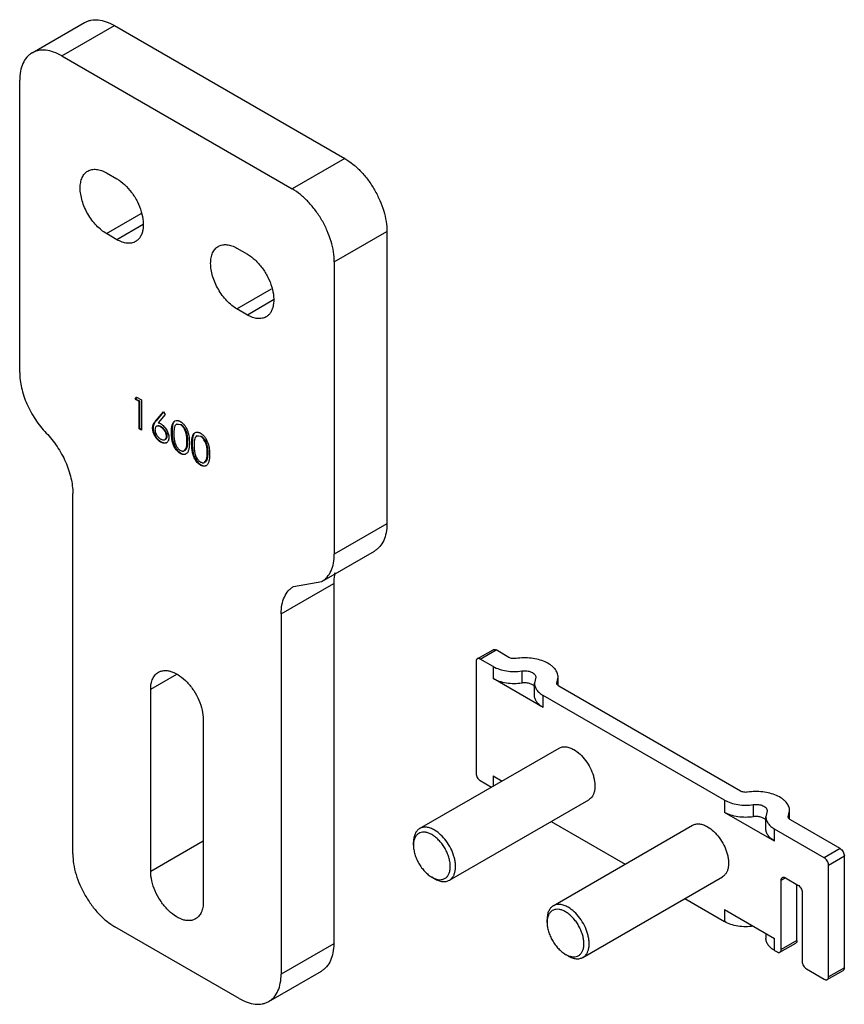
# Model space of a CAD drawing. Header units: millimetres. Extents: x 16 to 127, y 34 to 166.
import ezdxf

# ---------------------------------------------------------------- set-up
doc = ezdxf.new("R2010")
doc.units = ezdxf.units.MM
doc.header["$LTSCALE"] = 13.042328
doc.layers.get('0').update_dxf_attribs({"linetype": 'CONTINUOUS'})

msp = doc.modelspace()

# ---------------------------------------------------------------- linework, layer by layer
at = {"color": 7, "linetype": 'Continuous'}
for p, q in [((18.07, 161.98), (25.14, 166.06)), ((22.07, 161.58), (29.14, 165.67)), ((29.14, 165.67), (60.11, 147.79)), ((22.07, 161.58), (53.04, 143.7)), ((16.41, 119.04), (16.41, 158.32)), ((60.11, 147.79), (53.04, 143.7)), ((28.08, 145.87), (29.49, 145.05)), ((28.08, 137.7), (32.74, 140.39)), ((29.49, 136.88), (28.08, 137.7)), ((33, 138.91), (29.49, 136.88)), ((58.7, 133.9), (65.77, 137.99)), ((65.77, 137.99), (65.77, 98.71)), ((45.62, 135.74), (47.03, 134.93)), ((58.7, 133.9), (58.7, 94.62)), ((45.62, 127.58), (50.28, 130.27)), ((50.54, 128.79), (47.03, 126.76)), ((47.03, 126.76), (45.62, 127.58)), ((31.92, 115.43), (32.13, 115.73)), ((31.92, 115.43), (31.99, 115.47)), ((32.47, 115.12), (31.92, 115.43)), ((32.16, 115.71), (31.99, 115.47)), ((32.54, 115.16), (31.99, 115.47)), ((32.13, 115.73), (32.79, 115.35)), ((32.47, 115.12), (32.54, 115.16)), ((32.54, 111.5), (32.54, 115.16)), ((32.79, 115.35), (32.79, 111.27)), ((32.47, 111.45), (32.47, 115.12)), ((34.68, 112.5), (35.73, 113.76)), ((34.75, 112.54), (34.68, 112.5)), ((35.75, 113.74), (34.75, 112.54)), ((35.98, 113.39), (35.04, 112.28)), ((35.73, 113.76), (35.98, 113.39)), ((32.47, 111.45), (32.54, 111.5)), ((32.79, 111.27), (32.47, 111.45)), ((32.79, 111.35), (32.54, 111.5)), ((34.28, 111.55), (34.35, 111.59)), ((35.34, 111.73), (35.41, 111.77)), ((38.01, 112.02), (37.48, 112.07)), ((37.55, 112.11), (38.08, 112.06)), ((38.01, 112.02), (38.08, 112.06)), ((36.14, 110.46), (36.21, 110.5)), ((36.82, 110.98), (36.89, 111.02)), ((40.73, 110.45), (40.2, 110.5)), ((40.27, 110.54), (40.8, 110.49)), ((40.73, 110.45), (40.8, 110.49)), ((35.35, 109.68), (35.42, 109.73)), ((38.54, 108.52), (38.77, 108.83)), ((38.84, 108.87), (38.61, 108.56)), ((38.77, 108.83), (38.84, 108.87)), ((38.9, 109.78), (38.98, 109.82)), ((39.54, 109.41), (39.61, 109.45)), ((38, 108.15), (38.07, 108.2)), ((41.26, 106.95), (41.49, 107.26)), ((41.56, 107.3), (41.33, 106.99)), ((41.49, 107.26), (41.56, 107.3)), ((41.62, 108.21), (41.69, 108.25)), ((40.72, 106.58), (40.79, 106.63)), ((23.55, 54.34), (23.55, 102.77)), ((65.77, 98.71), (58.7, 94.62)), ((57.04, 90.96), (64.11, 95.04)), ((51.56, 86.6), (58.63, 90.69)), ((53.21, 90.27), (57.04, 90.96)), ((58.63, 90.69), (58.63, 42.25)), ((51.56, 86.6), (51.56, 38.17)), ((77.92, 80.56), (80.05, 81.78)), ((78.32, 80.52), (80.45, 81.74)), ((82.17, 80.74), (80.45, 81.74)), ((77.76, 80.19), (77.76, 65.17)), ((80.05, 79.52), (78.32, 80.52)), ((80.05, 79.52), (80.05, 77.89)), ((34.02, 76.46), (37.53, 78.49)), ((83.91, 78.92), (83.91, 77.29)), ((85.79, 78.08), (85.61, 77.27)), ((88.61, 77.27), (88.79, 78.08)), ((88.79, 76.97), (88.79, 78.08)), ((86.78, 74), (80.05, 77.89)), ((85.61, 75.64), (85.61, 77.27)), ((88.64, 77.12), (88.64, 77.42)), ((113.29, 62.78), (88.9, 76.86)), ((34.02, 51.97), (34.02, 76.46)), ((111.17, 61.56), (86.78, 75.64)), ((86.78, 74), (86.78, 75.64)), ((41.09, 72.38), (41.09, 47.88)), ((70.17, 57.73), (88.91, 68.55)), ((78.32, 64.19), (79.84, 63.31)), ((80.05, 64.82), (81.25, 64.13)), ((80.05, 64.82), (80.05, 63.43)), ((74.17, 50.8), (92.91, 61.62)), ((111.17, 61.56), (111.17, 59.92)), ((115.02, 60.96), (115.02, 59.32)), ((117.89, 56.04), (111.17, 59.92)), ((116.9, 60.12), (116.72, 59.31)), ((119.72, 59.31), (119.9, 60.12)), ((119.9, 59.01), (119.9, 60.12)), ((87.84, 58.69), (97.8, 52.94)), ((116.72, 57.67), (116.72, 59.31)), ((119.75, 59.16), (119.75, 59.45)), ((126.69, 55.04), (120.01, 58.9)), ((88.13, 47.36), (106.87, 58.18)), ((124.57, 53.82), (117.89, 57.67)), ((117.89, 56.04), (117.89, 57.67)), ((41.09, 56.05), (34.02, 51.97)), ((69.34, 55.49), (69.34, 55.9)), ((126.69, 55.04), (124.57, 53.82)), ((125.14, 52.84), (127.26, 54.06)), ((127.26, 39.04), (127.26, 54.06)), ((125.14, 37.81), (125.14, 52.84)), ((72.17, 51), (71.82, 51.2)), ((92.13, 40.43), (110.87, 51.25)), ((118.77, 50.8), (119.34, 51.12)), ((118.77, 41.49), (118.77, 50.8)), ((119.34, 51.12), (121.03, 50.14)), ((120.89, 42.71), (120.89, 50.22)), ((121.6, 49.16), (121.6, 39.86)), ((105.8, 48.32), (111.17, 45.23)), ((111.17, 46.86), (117.89, 42.98)), ((111.17, 46.86), (111.17, 45.23)), ((87.31, 45.12), (87.31, 45.53)), ((45.9, 34.9), (29.21, 44.54)), ((116.72, 43.65), (116.72, 42.98)), ((117.89, 41.34), (117.89, 42.98)), ((118.61, 41.12), (120.73, 42.35)), ((120.89, 42.71), (118.77, 41.49)), ((58.63, 42.25), (51.56, 38.17)), ((117.89, 41.34), (118.21, 41.16)), ((90.13, 40.63), (89.78, 40.83)), ((49.9, 34.51), (56.97, 38.59)), ((122.17, 38.88), (124.57, 37.49)), ((124.97, 37.45), (127.09, 38.67)), ((127.26, 39.04), (125.14, 37.81))]:
    msp.add_line(p, q, dxfattribs=at)
for centre, radius, start, end in [((35.85, 110.36), 0.331, 299.9462, 305.1377), ((35.97, 110.08), 0.51, 284.8674, 295.4762)]:
    msp.add_arc(centre, radius, start, end, dxfattribs=at)
for points, knots in [([(25.14, 166.06), (25.27, 166.14), (25.55, 166.27), (26.16, 166.44), (27.02, 166.46), (28.09, 166.2), (28.79, 165.87), (29.14, 165.67)], [0, 0, 0, 0, 0.108162, 0.218364, 0.451367, 0.71042, 1, 1, 1, 1]), ([(18.07, 161.98), (17.94, 161.9), (17.69, 161.73), (17.23, 161.28), (16.79, 160.55), (16.47, 159.49), (16.41, 158.72), (16.41, 158.32)], [0, 0, 0, 0, 0.108162, 0.218363, 0.451365, 0.710419, 1, 1, 1, 1]), ([(22.07, 161.58), (21.72, 161.79), (21.02, 162.12), (19.95, 162.38), (19.09, 162.36), (18.48, 162.19), (18.2, 162.06), (18.07, 161.98)], [0, 0, 0, 0, 0.28958, 0.548633, 0.781636, 0.891838, 1, 1, 1, 1]), ([(60.11, 147.79), (60.5, 147.56), (61.26, 147.03), (62.32, 146.04), (63.29, 144.88), (64.14, 143.58), (64.84, 142.19), (65.36, 140.77), (65.69, 139.36), (65.77, 138.43), (65.77, 137.99)], [0, 0, 0, 0, 0.114155, 0.237326, 0.366975, 0.499999, 0.633023, 0.762672, 0.885844, 1, 1, 1, 1]), ([(24.54, 143.82), (24.54, 144.08), (24.58, 144.56), (24.78, 145.22), (25.11, 145.76), (25.41, 146.02), (25.58, 146.11)], [0, 0, 0, 0, 0.289776, 0.54907, 0.782226, 1, 1, 1, 1]), ([(25.58, 146.11), (25.74, 146.21), (26.12, 146.35), (26.75, 146.36), (27.42, 146.2), (27.86, 145.99), (28.08, 145.87)], [0, 0, 0, 0, 0.217775, 0.450931, 0.710225, 1, 1, 1, 1]), ([(29.49, 145.05), (29.86, 144.84), (30.58, 144.28), (31.5, 143.24), (32.26, 142.01), (32.79, 140.69), (33.05, 139.4), (33.03, 138.38), (32.84, 137.68), (32.63, 137.24), (32.35, 136.89), (32.12, 136.71), (31.99, 136.64)], [0, 0, 0, 0, 0.128692, 0.270276, 0.417432, 0.561777, 0.695448, 0.81271, 0.864677, 0.912509, 0.95714, 1, 1, 1, 1]), ([(28.08, 137.7), (27.84, 137.84), (27.36, 138.18), (26.7, 138.79), (26.1, 139.52), (25.56, 140.33), (25.13, 141.2), (24.8, 142.09), (24.6, 142.96), (24.54, 143.55), (24.54, 143.82)], [0, 0, 0, 0, 0.114147, 0.237335, 0.366976, 0.499999, 0.633022, 0.762663, 0.885853, 1, 1, 1, 1]), ([(58.7, 133.9), (58.7, 134.35), (58.62, 135.28), (58.29, 136.69), (57.77, 138.11), (57.07, 139.49), (56.22, 140.79), (55.25, 141.96), (54.19, 142.94), (53.43, 143.48), (53.04, 143.7)], [0, 0, 0, 0, 0.114156, 0.237328, 0.366977, 0.500001, 0.633025, 0.762674, 0.885845, 1, 1, 1, 1]), ([(31.99, 136.64), (31.83, 136.54), (31.45, 136.4), (30.82, 136.39), (30.15, 136.55), (29.71, 136.76), (29.49, 136.88)], [0, 0, 0, 0, 0.217782, 0.450927, 0.710262, 1, 1, 1, 1]), ([(42.08, 133.7), (42.08, 133.95), (42.12, 134.44), (42.31, 135.1), (42.64, 135.63), (42.95, 135.89), (43.12, 135.99)], [0, 0, 0, 0, 0.289776, 0.54907, 0.782226, 1, 1, 1, 1]), ([(43.12, 135.99), (43.28, 136.08), (43.66, 136.22), (44.29, 136.24), (44.96, 136.08), (45.4, 135.87), (45.62, 135.74)], [0, 0, 0, 0, 0.217775, 0.450931, 0.710225, 1, 1, 1, 1]), ([(45.62, 127.58), (45.37, 127.72), (44.9, 128.05), (44.24, 128.67), (43.63, 129.39), (43.1, 130.21), (42.66, 131.07), (42.34, 131.96), (42.13, 132.84), (42.08, 133.42), (42.08, 133.7)], [0, 0, 0, 0, 0.114147, 0.237335, 0.366976, 0.499999, 0.633022, 0.762663, 0.885853, 1, 1, 1, 1]), ([(47.03, 134.93), (47.4, 134.71), (48.12, 134.16), (49.04, 133.11), (49.8, 131.88), (50.33, 130.57), (50.59, 129.27), (50.57, 128.25), (50.38, 127.55), (50.17, 127.12), (49.89, 126.76), (49.65, 126.58), (49.53, 126.51)], [0, 0, 0, 0, 0.128692, 0.270276, 0.417432, 0.561777, 0.695448, 0.81271, 0.864677, 0.912509, 0.95714, 1, 1, 1, 1]), ([(49.53, 126.51), (49.37, 126.42), (48.99, 126.28), (48.36, 126.26), (47.69, 126.43), (47.25, 126.63), (47.03, 126.76)], [0, 0, 0, 0, 0.217782, 0.450927, 0.710262, 1, 1, 1, 1]), ([(16.41, 119.04), (16.41, 118.34), (16.61, 116.89), (17.34, 114.75), (18.46, 112.7), (19.44, 111.46), (19.98, 110.9)], [0, 0, 0, 0, 0.22925, 0.481604, 0.74361, 1, 1, 1, 1]), ([(34.28, 111.55), (34.28, 111.6), (34.29, 111.7), (34.31, 111.84), (34.35, 111.98), (34.39, 112.08), (34.43, 112.16), (34.46, 112.21), (34.49, 112.26), (34.54, 112.33), (34.6, 112.41), (34.65, 112.47), (34.68, 112.5)], [0, 0, 0, 0, 0.146993, 0.284995, 0.415719, 0.539587, 0.599605, 0.658422, 0.71673, 0.774236, 0.887823, 1, 1, 1, 1]), ([(34.75, 112.54), (34.72, 112.51), (34.67, 112.45), (34.61, 112.37), (34.56, 112.31), (34.53, 112.25), (34.5, 112.2), (34.46, 112.12), (34.42, 112.02), (34.38, 111.88), (34.36, 111.74), (34.35, 111.64), (34.35, 111.59)], [0, 0, 0, 0, 0.112177, 0.225764, 0.28327, 0.341578, 0.400395, 0.460413, 0.584281, 0.715005, 0.853007, 1, 1, 1, 1]), ([(36.82, 110.98), (36.82, 111.06), (36.82, 111.22), (36.83, 111.45), (36.85, 111.67), (36.9, 111.95), (36.98, 112.21), (37.12, 112.41), (37.21, 112.49), (37.26, 112.52)], [0, 0, 0, 0, 0.142899, 0.282705, 0.418856, 0.550075, 0.789349, 0.897346, 1, 1, 1, 1]), ([(37.26, 112.52), (37.36, 112.58), (37.52, 112.6), (37.7, 112.57), (37.8, 112.54), (37.9, 112.5), (37.97, 112.47), (38, 112.45)], [0, 0, 0, 0, 0.447051, 0.573835, 0.70777, 0.849916, 1, 1, 1, 1]), ([(34.3, 111.3), (34.3, 111.32), (34.29, 111.4), (34.28, 111.49), (34.28, 111.55)], [0, 0, 0, 0, 0.257017, 1, 1, 1, 1]), ([(35.15, 109.82), (35.04, 109.91), (34.83, 110.12), (34.62, 110.42), (34.48, 110.68), (34.4, 110.89), (34.34, 111.1), (34.31, 111.23), (34.3, 111.3)], [0, 0, 0, 0, 0.242453, 0.500009, 0.629848, 0.757452, 0.88136, 1, 1, 1, 1]), ([(34.35, 111.59), (34.35, 111.54), (34.36, 111.45), (34.37, 111.37), (34.37, 111.32)], [0, 0, 0, 0, 0.490672, 1, 1, 1, 1]), ([(34.37, 111.32), (34.38, 111.25), (34.41, 111.12), (34.47, 110.92), (34.56, 110.72), (34.69, 110.46), (34.89, 110.17), (35.09, 109.96), (35.2, 109.88)], [0, 0, 0, 0, 0.119008, 0.242939, 0.370388, 0.499959, 0.757109, 1, 1, 1, 1]), ([(34.8, 111.8), (34.77, 111.78), (34.71, 111.73), (34.64, 111.63), (34.6, 111.49), (34.6, 111.4), (34.6, 111.35)], [0, 0, 0, 0, 0.217087, 0.449316, 0.709232, 1, 1, 1, 1]), ([(34.6, 111.35), (34.6, 111.32), (34.6, 111.26), (34.62, 111.14), (34.65, 111.02), (34.69, 110.89), (34.74, 110.8), (34.78, 110.71), (34.85, 110.6), (34.95, 110.46), (35.08, 110.31), (35.22, 110.19), (35.32, 110.12), (35.37, 110.09)], [0, 0, 0, 0, 0.055955, 0.114679, 0.239294, 0.304332, 0.370648, 0.437366, 0.504256, 0.636803, 0.765115, 0.886714, 1, 1, 1, 1]), ([(35.34, 111.73), (35.29, 111.76), (35.22, 111.8), (35.12, 111.83), (35.03, 111.85), (34.92, 111.85), (34.84, 111.82), (34.8, 111.8)], [0, 0, 0, 0, 0.289625, 0.424194, 0.552209, 0.784979, 1, 1, 1, 1]), ([(34.87, 111.84), (34.91, 111.86), (34.99, 111.89), (35.1, 111.89), (35.19, 111.87), (35.29, 111.84), (35.36, 111.8), (35.41, 111.77)], [0, 0, 0, 0, 0.215021, 0.447791, 0.575806, 0.710375, 1, 1, 1, 1]), ([(35.04, 112.28), (35.1, 112.26), (35.23, 112.21), (35.35, 112.15), (35.41, 112.11)], [0, 0, 0, 0, 0.488116, 1, 1, 1, 1]), ([(36.14, 110.46), (36.14, 110.49), (36.14, 110.55), (36.12, 110.64), (36.1, 110.73), (36.06, 110.86), (36, 111.02), (35.89, 111.2), (35.77, 111.36), (35.66, 111.49), (35.56, 111.58), (35.47, 111.65), (35.39, 111.7), (35.34, 111.73)], [0, 0, 0, 0, 0.055982, 0.114976, 0.176286, 0.240051, 0.371883, 0.505545, 0.637817, 0.765792, 0.827201, 0.886865, 1, 1, 1, 1]), ([(35.41, 112.11), (35.44, 112.09), (35.51, 112.05), (35.65, 111.95), (35.89, 111.73), (36.11, 111.42), (36.29, 111.08), (36.37, 110.85), (36.42, 110.68), (36.44, 110.55), (36.45, 110.42), (36.46, 110.34), (36.46, 110.3)], [0, 0, 0, 0, 0.055887, 0.114009, 0.236889, 0.499737, 0.633189, 0.763103, 0.825602, 0.886055, 0.944125, 1, 1, 1, 1]), ([(35.41, 111.77), (35.46, 111.74), (35.54, 111.69), (35.63, 111.62), (35.73, 111.53), (35.84, 111.4), (35.96, 111.24), (36.07, 111.06), (36.14, 110.9), (36.18, 110.77), (36.19, 110.68), (36.21, 110.59), (36.21, 110.53), (36.21, 110.5)], [0, 0, 0, 0, 0.113135, 0.172799, 0.234208, 0.362183, 0.494455, 0.628117, 0.759949, 0.823714, 0.885024, 0.944018, 1, 1, 1, 1]), ([(37.22, 112.47), (37.14, 112.39), (37.05, 112.24), (36.98, 112.02), (36.94, 111.84), (36.92, 111.64), (36.9, 111.44), (36.89, 111.23), (36.89, 111.09), (36.89, 111.02)], [0, 0, 0, 0, 0.21453, 0.33286, 0.457811, 0.58845, 0.72269, 0.860037, 1, 1, 1, 1]), ([(37.48, 112.07), (37.4, 112.02), (37.26, 111.85), (37.19, 111.59), (37.16, 111.37), (37.15, 111.18), (37.14, 110.99), (37.14, 110.86), (37.14, 110.8)], [0, 0, 0, 0, 0.20825, 0.44968, 0.581872, 0.718289, 0.85777, 1, 1, 1, 1]), ([(38, 112.45), (38.03, 112.43), (38.08, 112.4), (38.19, 112.33), (38.31, 112.22), (38.46, 112.07), (38.64, 111.85), (38.83, 111.54), (39, 111.14), (39.12, 110.74), (39.18, 110.34), (39.22, 109.96), (39.22, 109.72), (39.22, 109.59)], [0, 0, 0, 0, 0.028226, 0.057383, 0.118506, 0.182666, 0.249081, 0.384695, 0.518709, 0.647679, 0.770131, 0.887144, 1, 1, 1, 1]), ([(38.9, 109.78), (38.9, 109.87), (38.9, 110.02), (38.89, 110.21), (38.87, 110.41), (38.83, 110.66), (38.75, 110.97), (38.64, 111.29), (38.5, 111.53), (38.36, 111.71), (38.25, 111.84), (38.14, 111.94), (38.05, 112), (38.01, 112.02)], [0, 0, 0, 0, 0.112892, 0.170869, 0.229708, 0.351166, 0.478409, 0.611126, 0.747029, 0.814214, 0.879702, 0.941908, 1, 1, 1, 1]), ([(38.08, 112.06), (38.12, 112.04), (38.21, 111.98), (38.33, 111.88), (38.43, 111.75), (38.57, 111.58), (38.71, 111.33), (38.82, 111.02), (38.9, 110.7), (38.94, 110.45), (38.96, 110.25), (38.97, 110.06), (38.97, 109.91), (38.98, 109.82)], [0, 0, 0, 0, 0.058092, 0.120298, 0.185786, 0.252971, 0.388874, 0.521591, 0.648834, 0.770292, 0.829131, 0.887108, 1, 1, 1, 1]), ([(19.98, 110.9), (20.52, 110.35), (21.5, 109.11), (22.63, 107.06), (23.36, 104.92), (23.55, 103.46), (23.55, 102.77)], [0, 0, 0, 0, 0.25639, 0.518396, 0.77075, 1, 1, 1, 1]), ([(35.2, 109.88), (35.24, 109.85), (35.31, 109.8), (35.39, 109.75), (35.42, 109.73)], [0, 0, 0, 0, 0.510104, 1, 1, 1, 1]), ([(35.37, 110.09), (35.42, 110.07), (35.52, 110.01), (35.65, 109.98), (35.75, 109.97), (35.84, 109.99), (35.91, 110.01), (35.95, 110.03)], [0, 0, 0, 0, 0.290509, 0.550497, 0.670147, 0.783421, 1, 1, 1, 1]), ([(35.95, 110.03), (35.98, 110.05), (36.03, 110.1), (36.1, 110.2), (36.13, 110.3), (36.14, 110.39), (36.14, 110.43), (36.14, 110.46)], [0, 0, 0, 0, 0.217613, 0.449632, 0.709021, 0.850745, 1, 1, 1, 1]), ([(36.21, 110.5), (36.21, 110.48), (36.21, 110.43), (36.2, 110.35), (36.17, 110.25), (36.12, 110.16), (36.07, 110.11), (36.04, 110.09)], [0, 0, 0, 0, 0.147849, 0.28893, 0.548931, 0.782468, 1, 1, 1, 1]), ([(36.46, 110.3), (36.46, 110.26), (36.45, 110.18), (36.44, 110.07), (36.42, 109.96), (36.38, 109.84), (36.31, 109.73), (36.23, 109.64), (36.18, 109.61), (36.16, 109.6)], [0, 0, 0, 0, 0.148095, 0.289699, 0.423446, 0.55011, 0.783067, 0.892716, 1, 1, 1, 1]), ([(36.84, 110.48), (36.83, 110.56), (36.82, 110.73), (36.82, 110.9), (36.82, 110.98)], [0, 0, 0, 0, 0.505325, 1, 1, 1, 1]), ([(37.66, 108.42), (37.59, 108.49), (37.46, 108.64), (37.29, 108.88), (37.15, 109.14), (37.04, 109.41), (36.96, 109.68), (36.9, 109.95), (36.86, 110.22), (36.84, 110.39), (36.84, 110.48)], [0, 0, 0, 0, 0.127101, 0.258385, 0.390376, 0.520319, 0.646681, 0.768515, 0.885833, 1, 1, 1, 1]), ([(36.89, 111.02), (36.89, 110.94), (36.89, 110.77), (36.9, 110.6), (36.91, 110.52)], [0, 0, 0, 0, 0.494681, 1, 1, 1, 1]), ([(36.91, 110.52), (36.91, 110.43), (36.93, 110.26), (36.97, 109.99), (37.03, 109.72), (37.11, 109.45), (37.22, 109.18), (37.36, 108.92), (37.53, 108.67), (37.66, 108.53), (37.73, 108.46)], [0, 0, 0, 0, 0.114167, 0.231489, 0.353334, 0.479711, 0.609668, 0.741669, 0.872942, 1, 1, 1, 1]), ([(37.14, 110.8), (37.14, 110.61), (37.14, 110.37), (37.18, 110.08), (37.2, 109.93), (37.23, 109.77), (37.29, 109.56), (37.38, 109.3), (37.52, 109.05), (37.66, 108.87), (37.77, 108.75), (37.89, 108.65), (37.97, 108.59), (38.01, 108.57)], [0, 0, 0, 0, 0.228983, 0.288545, 0.349314, 0.41178, 0.476214, 0.609568, 0.746107, 0.813583, 0.879148, 0.941676, 1, 1, 1, 1]), ([(39.54, 109.41), (39.54, 109.49), (39.54, 109.65), (39.55, 109.88), (39.57, 110.1), (39.62, 110.38), (39.7, 110.64), (39.84, 110.84), (39.93, 110.92), (39.98, 110.95)], [0, 0, 0, 0, 0.142899, 0.282705, 0.418856, 0.550075, 0.789349, 0.897346, 1, 1, 1, 1]), ([(39.94, 110.9), (39.86, 110.82), (39.77, 110.67), (39.7, 110.45), (39.66, 110.27), (39.64, 110.07), (39.62, 109.87), (39.61, 109.66), (39.61, 109.52), (39.61, 109.45)], [0, 0, 0, 0, 0.21453, 0.33286, 0.457811, 0.58845, 0.72269, 0.860037, 1, 1, 1, 1]), ([(40.2, 110.5), (40.12, 110.45), (39.98, 110.28), (39.91, 110.02), (39.88, 109.79), (39.87, 109.61), (39.86, 109.42), (39.86, 109.29), (39.86, 109.23)], [0, 0, 0, 0, 0.20825, 0.44968, 0.581872, 0.718289, 0.85777, 1, 1, 1, 1]), ([(39.98, 110.95), (40.08, 111.01), (40.24, 111.03), (40.42, 111), (40.52, 110.97), (40.62, 110.93), (40.69, 110.9), (40.72, 110.88)], [0, 0, 0, 0, 0.447051, 0.573835, 0.70777, 0.849916, 1, 1, 1, 1]), ([(40.72, 110.88), (40.75, 110.86), (40.8, 110.83), (40.91, 110.76), (41.03, 110.65), (41.18, 110.5), (41.36, 110.28), (41.55, 109.97), (41.72, 109.57), (41.84, 109.17), (41.9, 108.77), (41.94, 108.39), (41.94, 108.15), (41.94, 108.02)], [0, 0, 0, 0, 0.028226, 0.057383, 0.118506, 0.182666, 0.249081, 0.384695, 0.518709, 0.647679, 0.770131, 0.887144, 1, 1, 1, 1]), ([(41.62, 108.21), (41.62, 108.3), (41.62, 108.45), (41.61, 108.64), (41.59, 108.84), (41.55, 109.09), (41.47, 109.4), (41.36, 109.72), (41.22, 109.96), (41.08, 110.14), (40.97, 110.27), (40.86, 110.37), (40.77, 110.43), (40.73, 110.45)], [0, 0, 0, 0, 0.112892, 0.170869, 0.229708, 0.351166, 0.478409, 0.611126, 0.747029, 0.814214, 0.879702, 0.941908, 1, 1, 1, 1]), ([(40.8, 110.49), (40.84, 110.47), (40.93, 110.41), (41.04, 110.31), (41.15, 110.18), (41.29, 110), (41.43, 109.76), (41.54, 109.44), (41.62, 109.13), (41.66, 108.88), (41.68, 108.68), (41.69, 108.49), (41.69, 108.34), (41.69, 108.25)], [0, 0, 0, 0, 0.058092, 0.120298, 0.185786, 0.252971, 0.388874, 0.521591, 0.648834, 0.770292, 0.829131, 0.887108, 1, 1, 1, 1]), ([(35.35, 109.68), (35.33, 109.69), (35.27, 109.74), (35.2, 109.78), (35.15, 109.82)], [0, 0, 0, 0, 0.244582, 1, 1, 1, 1]), ([(36.16, 109.6), (36.13, 109.58), (36.07, 109.56), (35.95, 109.52), (35.78, 109.52), (35.6, 109.57), (35.46, 109.63), (35.39, 109.66), (35.35, 109.68)], [0, 0, 0, 0, 0.107839, 0.217931, 0.45125, 0.710265, 0.851785, 1, 1, 1, 1]), ([(35.42, 109.73), (35.48, 109.69), (35.6, 109.63), (35.77, 109.58), (35.94, 109.56), (36.05, 109.57), (36.1, 109.59)], [0, 0, 0, 0, 0.28369, 0.543275, 0.780191, 1, 1, 1, 1]), ([(38.01, 108.57), (38.06, 108.54), (38.13, 108.51), (38.23, 108.48), (38.36, 108.46), (38.47, 108.48), (38.54, 108.52)], [0, 0, 0, 0, 0.292026, 0.42524, 0.551432, 1, 1, 1, 1]), ([(39.22, 109.59), (39.22, 109.52), (39.22, 109.36), (39.21, 109.13), (39.18, 108.91), (39.14, 108.7), (39.09, 108.5), (39, 108.33), (38.9, 108.19), (38.81, 108.11), (38.76, 108.08)], [0, 0, 0, 0, 0.143445, 0.283592, 0.419625, 0.54979, 0.673219, 0.788369, 0.896795, 1, 1, 1, 1]), ([(38.77, 108.83), (38.78, 108.86), (38.81, 108.93), (38.84, 109.04), (38.86, 109.16), (38.88, 109.28), (38.89, 109.4), (38.9, 109.57), (38.9, 109.69), (38.9, 109.78)], [0, 0, 0, 0, 0.113671, 0.230906, 0.352086, 0.476225, 0.603745, 0.733466, 1, 1, 1, 1]), ([(38.98, 109.82), (38.97, 109.73), (38.97, 109.61), (38.96, 109.44), (38.95, 109.32), (38.93, 109.2), (38.91, 109.09), (38.88, 108.98), (38.85, 108.91), (38.84, 108.87)], [0, 0, 0, 0, 0.266534, 0.396255, 0.523775, 0.647914, 0.769094, 0.886329, 1, 1, 1, 1]), ([(39.56, 108.91), (39.55, 108.99), (39.54, 109.16), (39.54, 109.33), (39.54, 109.41)], [0, 0, 0, 0, 0.505325, 1, 1, 1, 1]), ([(40.37, 106.85), (40.31, 106.92), (40.18, 107.07), (40.01, 107.31), (39.87, 107.57), (39.76, 107.84), (39.68, 108.11), (39.62, 108.38), (39.58, 108.65), (39.56, 108.82), (39.56, 108.91)], [0, 0, 0, 0, 0.127101, 0.258385, 0.390376, 0.520319, 0.646681, 0.768515, 0.885833, 1, 1, 1, 1]), ([(39.61, 109.45), (39.61, 109.37), (39.61, 109.2), (39.62, 109.03), (39.63, 108.95)], [0, 0, 0, 0, 0.494681, 1, 1, 1, 1]), ([(39.63, 108.95), (39.63, 108.86), (39.65, 108.69), (39.69, 108.42), (39.75, 108.15), (39.83, 107.88), (39.94, 107.61), (40.08, 107.35), (40.25, 107.1), (40.38, 106.96), (40.45, 106.89)], [0, 0, 0, 0, 0.114167, 0.231489, 0.353334, 0.479711, 0.609668, 0.741669, 0.872942, 1, 1, 1, 1]), ([(39.86, 109.23), (39.86, 109.04), (39.86, 108.8), (39.9, 108.51), (39.92, 108.36), (39.95, 108.2), (40.01, 107.99), (40.1, 107.73), (40.24, 107.48), (40.38, 107.3), (40.49, 107.18), (40.61, 107.08), (40.69, 107.02), (40.73, 107)], [0, 0, 0, 0, 0.228983, 0.288545, 0.349314, 0.41178, 0.476214, 0.609568, 0.746107, 0.813583, 0.879148, 0.941676, 1, 1, 1, 1]), ([(37.81, 108.29), (37.79, 108.3), (37.74, 108.34), (37.69, 108.39), (37.66, 108.42)], [0, 0, 0, 0, 0.245103, 1, 1, 1, 1]), ([(37.73, 108.46), (37.74, 108.45), (37.78, 108.41), (37.82, 108.38), (37.85, 108.35)], [0, 0, 0, 0, 0.253694, 1, 1, 1, 1]), ([(38, 108.15), (37.97, 108.17), (37.9, 108.22), (37.84, 108.26), (37.81, 108.29)], [0, 0, 0, 0, 0.489011, 1, 1, 1, 1]), ([(37.85, 108.35), (37.89, 108.32), (37.96, 108.26), (38.03, 108.22), (38.07, 108.2)], [0, 0, 0, 0, 0.512249, 1, 1, 1, 1]), ([(38.76, 108.08), (38.73, 108.07), (38.68, 108.04), (38.6, 108.02), (38.51, 108.01), (38.41, 108.01), (38.31, 108.03), (38.21, 108.06), (38.1, 108.1), (38.04, 108.14), (38, 108.15)], [0, 0, 0, 0, 0.108058, 0.2181, 0.331731, 0.450905, 0.576437, 0.70989, 0.850888, 1, 1, 1, 1]), ([(38.07, 108.2), (38.19, 108.13), (38.41, 108.03), (38.66, 108.05), (38.76, 108.09)], [0, 0, 0, 0, 0.547732, 1, 1, 1, 1]), ([(41.94, 108.02), (41.94, 107.95), (41.94, 107.79), (41.93, 107.56), (41.9, 107.34), (41.86, 107.13), (41.81, 106.93), (41.72, 106.76), (41.62, 106.62), (41.53, 106.54), (41.48, 106.51)], [0, 0, 0, 0, 0.143445, 0.283592, 0.419625, 0.54979, 0.673219, 0.788369, 0.896795, 1, 1, 1, 1]), ([(41.49, 107.26), (41.5, 107.29), (41.53, 107.36), (41.56, 107.47), (41.58, 107.59), (41.6, 107.71), (41.61, 107.83), (41.62, 108), (41.62, 108.12), (41.62, 108.21)], [0, 0, 0, 0, 0.113671, 0.230906, 0.352086, 0.476225, 0.603745, 0.733466, 1, 1, 1, 1]), ([(41.69, 108.25), (41.69, 108.16), (41.69, 108.04), (41.68, 107.87), (41.67, 107.75), (41.65, 107.63), (41.63, 107.51), (41.6, 107.41), (41.57, 107.34), (41.56, 107.3)], [0, 0, 0, 0, 0.266534, 0.396255, 0.523775, 0.647914, 0.769094, 0.886329, 1, 1, 1, 1]), ([(40.53, 106.72), (40.51, 106.73), (40.46, 106.77), (40.41, 106.82), (40.37, 106.85)], [0, 0, 0, 0, 0.245103, 1, 1, 1, 1]), ([(40.45, 106.89), (40.46, 106.88), (40.5, 106.84), (40.54, 106.8), (40.57, 106.78)], [0, 0, 0, 0, 0.253694, 1, 1, 1, 1]), ([(40.72, 106.58), (40.69, 106.6), (40.62, 106.65), (40.56, 106.69), (40.53, 106.72)], [0, 0, 0, 0, 0.489011, 1, 1, 1, 1]), ([(40.57, 106.78), (40.61, 106.75), (40.68, 106.69), (40.75, 106.65), (40.79, 106.63)], [0, 0, 0, 0, 0.512249, 1, 1, 1, 1]), ([(41.48, 106.51), (41.45, 106.5), (41.4, 106.47), (41.32, 106.45), (41.23, 106.44), (41.13, 106.44), (41.03, 106.46), (40.93, 106.49), (40.82, 106.53), (40.76, 106.57), (40.72, 106.58)], [0, 0, 0, 0, 0.108058, 0.2181, 0.331731, 0.450905, 0.576437, 0.70989, 0.850888, 1, 1, 1, 1]), ([(40.73, 107), (40.78, 106.97), (40.85, 106.94), (40.95, 106.91), (41.08, 106.89), (41.19, 106.91), (41.26, 106.95)], [0, 0, 0, 0, 0.292026, 0.42524, 0.551432, 1, 1, 1, 1]), ([(40.79, 106.63), (40.91, 106.56), (41.13, 106.46), (41.38, 106.48), (41.48, 106.52)], [0, 0, 0, 0, 0.547732, 1, 1, 1, 1]), ([(65.77, 98.71), (65.77, 98.3), (65.71, 97.53), (65.4, 96.47), (64.95, 95.74), (64.49, 95.3), (64.24, 95.12), (64.11, 95.04)], [0, 0, 0, 0, 0.289579, 0.548635, 0.781636, 0.89184, 1, 1, 1, 1]), ([(57.04, 90.96), (57.17, 91.04), (57.42, 91.21), (57.88, 91.66), (58.32, 92.39), (58.64, 93.45), (58.7, 94.22), (58.7, 94.62)], [0, 0, 0, 0, 0.10816, 0.218364, 0.451365, 0.710421, 1, 1, 1, 1]), ([(58.78, 92.12), (58.76, 92.01), (58.66, 91.54), (58.63, 91.05), (58.63, 90.69)], [0, 0, 0, 0, 0.238194, 1, 1, 1, 1]), ([(51.56, 86.6), (51.56, 87.01), (51.62, 87.78), (51.93, 88.84), (52.38, 89.57), (52.83, 90.02), (53.08, 90.19), (53.21, 90.27)], [0, 0, 0, 0, 0.289579, 0.548635, 0.781636, 0.89184, 1, 1, 1, 1]), ([(80.05, 81.78), (80.07, 81.8), (80.13, 81.82), (80.23, 81.82), (80.34, 81.79), (80.41, 81.76), (80.45, 81.74)], [0, 0, 0, 0, 0.217746, 0.450884, 0.710461, 1, 1, 1, 1]), ([(83.14, 80.59), (82.97, 80.57), (82.71, 80.57), (82.39, 80.64), (82.24, 80.71), (82.17, 80.74)], [0, 0, 0, 0, 0.521798, 0.771699, 1, 1, 1, 1]), ([(77.92, 80.56), (77.9, 80.54), (77.85, 80.5), (77.8, 80.41), (77.77, 80.31), (77.76, 80.23), (77.76, 80.19)], [0, 0, 0, 0, 0.217745, 0.450883, 0.71046, 1, 1, 1, 1]), ([(78.32, 80.52), (78.29, 80.54), (78.22, 80.57), (78.11, 80.6), (78.01, 80.59), (77.95, 80.57), (77.92, 80.56)], [0, 0, 0, 0, 0.289539, 0.549116, 0.782254, 1, 1, 1, 1]), ([(80.05, 79.52), (80.31, 79.37), (80.9, 79.12), (81.85, 78.89), (82.87, 78.82), (83.57, 78.87), (83.91, 78.92)], [0, 0, 0, 0, 0.227972, 0.477488, 0.738684, 1, 1, 1, 1]), ([(88.79, 78.08), (88.79, 78.18), (88.77, 78.38), (88.68, 78.68), (88.53, 78.97), (88.33, 79.24), (88.07, 79.5), (87.66, 79.83), (87.02, 80.18), (86.14, 80.47), (85.17, 80.65), (84.16, 80.7), (83.47, 80.64), (83.14, 80.59)], [0, 0, 0, 0, 0.043647, 0.0884, 0.135242, 0.18492, 0.23793, 0.29453, 0.418317, 0.554813, 0.700461, 0.850571, 1, 1, 1, 1]), ([(34.02, 76.46), (34.02, 76.71), (34.06, 77.2), (34.26, 77.86), (34.58, 78.4), (34.89, 78.66), (35.06, 78.75)], [0, 0, 0, 0, 0.289746, 0.549078, 0.782221, 1, 1, 1, 1]), ([(35.06, 78.75), (35.18, 78.82), (35.45, 78.93), (35.9, 79), (36.38, 78.96), (37.08, 78.78), (37.98, 78.29), (38.97, 77.41), (39.84, 76.3), (40.53, 75.02), (40.97, 73.71), (41.09, 72.81), (41.09, 72.38)], [0, 0, 0, 0, 0.042858, 0.087488, 0.13532, 0.187285, 0.304546, 0.438213, 0.582557, 0.729717, 0.871306, 1, 1, 1, 1]), ([(83.91, 78.92), (84.02, 78.94), (84.25, 78.96), (84.58, 78.94), (84.91, 78.88), (85.2, 78.78), (85.45, 78.65), (85.64, 78.48), (85.76, 78.29), (85.79, 78.15), (85.79, 78.08)], [0, 0, 0, 0, 0.149545, 0.299832, 0.445596, 0.582225, 0.706124, 0.815625, 0.911917, 1, 1, 1, 1]), ([(83.91, 77.29), (83.57, 77.23), (82.87, 77.18), (81.85, 77.26), (80.9, 77.48), (80.31, 77.73), (80.05, 77.89)], [0, 0, 0, 0, 0.261316, 0.522512, 0.772028, 1, 1, 1, 1]), ([(85.65, 76.82), (85.57, 76.92), (85.4, 77.04), (85.15, 77.17), (84.84, 77.27), (84.42, 77.33), (84.08, 77.31), (83.91, 77.29)], [0, 0, 0, 0, 0.2065, 0.325078, 0.452198, 0.723264, 1, 1, 1, 1]), ([(85.61, 77.27), (85.61, 77.19), (85.62, 77.04), (85.7, 76.73), (85.9, 76.36), (86.28, 75.96), (86.6, 75.74), (86.78, 75.64)], [0, 0, 0, 0, 0.108159, 0.218351, 0.451352, 0.710424, 1, 1, 1, 1]), ([(88.9, 76.86), (88.86, 76.89), (88.78, 76.94), (88.68, 77.04), (88.62, 77.15), (88.61, 77.23), (88.61, 77.27)], [0, 0, 0, 0, 0.289702, 0.549087, 0.782198, 1, 1, 1, 1]), ([(86.78, 74), (86.6, 74.1), (86.28, 74.32), (85.9, 74.72), (85.7, 75.1), (85.62, 75.41), (85.61, 75.56), (85.61, 75.64)], [0, 0, 0, 0, 0.289576, 0.548648, 0.781649, 0.891841, 1, 1, 1, 1]), ([(88.91, 68.55), (88.98, 68.59), (89.12, 68.65), (89.42, 68.74), (89.85, 68.75), (90.39, 68.62), (90.74, 68.45), (90.91, 68.35)], [0, 0, 0, 0, 0.10816, 0.218362, 0.451358, 0.710431, 1, 1, 1, 1]), ([(90.91, 68.35), (91.21, 68.18), (91.78, 67.74), (92.52, 66.9), (93.12, 65.92), (93.48, 65.02), (93.66, 64.31), (93.73, 63.79), (93.75, 63.3), (93.7, 62.86), (93.59, 62.45), (93.42, 62.1), (93.2, 61.82), (93.01, 61.68), (92.91, 61.62)], [0, 0, 0, 0, 0.128631, 0.270154, 0.417242, 0.561525, 0.630177, 0.695317, 0.756313, 0.812794, 0.864737, 0.91255, 0.957159, 1, 1, 1, 1]), ([(77.76, 65.17), (77.76, 65.07), (77.79, 64.88), (77.91, 64.6), (78.09, 64.36), (78.24, 64.23), (78.32, 64.19)], [0, 0, 0, 0, 0.237254, 0.500001, 0.762748, 1, 1, 1, 1]), ([(114.25, 62.63), (114.08, 62.6), (113.82, 62.6), (113.5, 62.68), (113.35, 62.74), (113.29, 62.78)], [0, 0, 0, 0, 0.521798, 0.771699, 1, 1, 1, 1]), ([(119.9, 60.12), (119.9, 60.22), (119.88, 60.42), (119.79, 60.72), (119.65, 61), (119.44, 61.28), (119.19, 61.54), (118.77, 61.87), (118.13, 62.21), (117.25, 62.51), (116.28, 62.69), (115.27, 62.74), (114.59, 62.68), (114.25, 62.63)], [0, 0, 0, 0, 0.043647, 0.0884, 0.135242, 0.18492, 0.23793, 0.29453, 0.418317, 0.554813, 0.700461, 0.850571, 1, 1, 1, 1]), ([(111.17, 61.56), (111.43, 61.41), (112.01, 61.15), (112.97, 60.93), (113.99, 60.85), (114.68, 60.9), (115.02, 60.96)], [0, 0, 0, 0, 0.227972, 0.477488, 0.738684, 1, 1, 1, 1]), ([(115.02, 60.96), (115.13, 60.97), (115.36, 60.99), (115.7, 60.98), (116.02, 60.92), (116.31, 60.82), (116.56, 60.68), (116.75, 60.52), (116.87, 60.33), (116.9, 60.19), (116.9, 60.12)], [0, 0, 0, 0, 0.149545, 0.299832, 0.445596, 0.582225, 0.706124, 0.815625, 0.911917, 1, 1, 1, 1]), ([(115.02, 59.32), (114.68, 59.27), (113.99, 59.22), (112.97, 59.3), (112.01, 59.52), (111.43, 59.77), (111.17, 59.92)], [0, 0, 0, 0, 0.261316, 0.522512, 0.772028, 1, 1, 1, 1]), ([(106.87, 58.18), (106.94, 58.22), (107.08, 58.28), (107.38, 58.37), (107.81, 58.38), (108.35, 58.25), (108.7, 58.08), (108.87, 57.98)], [0, 0, 0, 0, 0.10816, 0.218362, 0.451358, 0.710431, 1, 1, 1, 1]), ([(116.76, 58.86), (116.68, 58.95), (116.51, 59.08), (116.26, 59.2), (115.95, 59.3), (115.53, 59.37), (115.19, 59.35), (115.02, 59.32)], [0, 0, 0, 0, 0.2065, 0.325078, 0.452198, 0.723264, 1, 1, 1, 1]), ([(116.72, 59.31), (116.72, 59.23), (116.73, 59.08), (116.81, 58.77), (117.02, 58.39), (117.4, 57.99), (117.72, 57.77), (117.89, 57.67)], [0, 0, 0, 0, 0.108159, 0.218351, 0.451352, 0.710424, 1, 1, 1, 1]), ([(120.01, 58.9), (119.97, 58.92), (119.89, 58.98), (119.79, 59.08), (119.73, 59.19), (119.72, 59.27), (119.72, 59.31)], [0, 0, 0, 0, 0.289702, 0.549087, 0.782198, 1, 1, 1, 1]), ([(70.17, 57.73), (70.11, 57.69), (69.98, 57.6), (69.76, 57.38), (69.53, 57.02), (69.38, 56.49), (69.34, 56.1), (69.34, 55.9)], [0, 0, 0, 0, 0.108161, 0.218364, 0.451367, 0.71042, 1, 1, 1, 1]), ([(71.82, 56.92), (71.68, 57), (71.4, 57.13), (70.98, 57.25), (70.57, 57.27), (70.2, 57.18), (69.88, 56.99), (69.63, 56.7), (69.46, 56.33), (69.39, 56.05), (69.37, 55.91)], [0, 0, 0, 0, 0.148318, 0.282566, 0.404121, 0.516884, 0.626758, 0.740488, 0.863747, 1, 1, 1, 1]), ([(72.17, 57.53), (72, 57.63), (71.65, 57.8), (71.11, 57.93), (70.68, 57.92), (70.38, 57.83), (70.24, 57.77), (70.17, 57.73)], [0, 0, 0, 0, 0.289568, 0.548637, 0.781632, 0.891837, 1, 1, 1, 1]), ([(72.21, 51.02), (72.35, 50.96), (72.64, 50.87), (73.06, 50.85), (73.45, 50.95), (73.78, 51.16), (74.04, 51.47), (74.18, 51.8), (74.25, 52.1), (74.3, 52.43), (74.3, 52.88), (74.22, 53.45), (74.05, 54.04), (73.82, 54.63), (73.51, 55.2), (73.15, 55.73), (72.74, 56.2), (72.3, 56.61), (71.98, 56.83), (71.82, 56.92)], [0, 0, 0, 0, 0.055329, 0.105145, 0.151171, 0.196081, 0.242903, 0.29409, 0.321834, 0.351097, 0.414115, 0.482735, 0.555899, 0.632157, 0.709818, 0.787103, 0.862242, 0.933658, 1, 1, 1, 1]), ([(74.17, 50.8), (74.27, 50.86), (74.46, 51), (74.68, 51.29), (74.85, 51.63), (74.96, 52.04), (75.01, 52.49), (75, 52.97), (74.92, 53.49), (74.75, 54.2), (74.38, 55.1), (73.78, 56.08), (73.04, 56.92), (72.47, 57.36), (72.17, 57.53)], [0, 0, 0, 0, 0.042841, 0.087451, 0.135264, 0.187206, 0.243688, 0.304683, 0.369823, 0.438474, 0.582757, 0.729848, 0.87137, 1, 1, 1, 1]), ([(108.87, 57.98), (109.17, 57.81), (109.74, 57.37), (110.48, 56.53), (111.08, 55.55), (111.44, 54.65), (111.62, 53.94), (111.7, 53.42), (111.71, 52.94), (111.66, 52.49), (111.55, 52.08), (111.38, 51.74), (111.16, 51.45), (110.97, 51.31), (110.87, 51.25)], [0, 0, 0, 0, 0.128631, 0.270154, 0.417242, 0.561525, 0.630177, 0.695317, 0.756313, 0.812794, 0.864737, 0.91255, 0.957159, 1, 1, 1, 1]), ([(117.89, 56.04), (117.72, 56.14), (117.4, 56.36), (117.02, 56.76), (116.81, 57.14), (116.73, 57.44), (116.72, 57.6), (116.72, 57.67)], [0, 0, 0, 0, 0.289576, 0.548648, 0.781649, 0.891841, 1, 1, 1, 1]), ([(69.37, 55.91), (69.37, 55.87), (69.35, 55.73), (69.34, 55.6), (69.34, 55.49)], [0, 0, 0, 0, 0.242497, 1, 1, 1, 1]), ([(23.55, 54.34), (23.55, 53.89), (23.64, 52.96), (23.96, 51.55), (24.49, 50.13), (25.19, 48.75), (26.04, 47.45), (27.01, 46.28), (28.06, 45.3), (28.82, 44.76), (29.21, 44.54)], [0, 0, 0, 0, 0.114156, 0.237328, 0.366977, 0.500001, 0.633025, 0.762674, 0.885845, 1, 1, 1, 1]), ([(69.34, 55.49), (69.34, 55.3), (69.38, 54.89), (69.52, 54.27), (69.75, 53.65), (70.06, 53.05), (70.43, 52.48), (70.85, 51.97), (71.32, 51.54), (71.65, 51.3), (71.82, 51.2)], [0, 0, 0, 0, 0.114154, 0.237325, 0.366974, 0.499994, 0.633019, 0.762663, 0.885854, 1, 1, 1, 1]), ([(126.69, 55.04), (126.77, 55), (126.92, 54.87), (127.1, 54.63), (127.22, 54.35), (127.26, 54.15), (127.26, 54.06)], [0, 0, 0, 0, 0.237252, 0.499999, 0.762746, 1, 1, 1, 1]), ([(125.14, 52.84), (125.14, 52.93), (125.1, 53.13), (124.98, 53.4), (124.8, 53.64), (124.65, 53.77), (124.57, 53.82)], [0, 0, 0, 0, 0.237254, 0.500001, 0.762748, 1, 1, 1, 1]), ([(40.06, 45.6), (39.93, 45.52), (39.66, 45.41), (39.21, 45.35), (38.73, 45.38), (38.03, 45.57), (37.14, 46.06), (36.15, 46.93), (35.28, 48.05), (34.59, 49.32), (34.14, 50.64), (34.02, 51.54), (34.02, 51.97)], [0, 0, 0, 0, 0.042858, 0.087488, 0.13532, 0.187285, 0.304546, 0.438213, 0.582557, 0.729717, 0.871306, 1, 1, 1, 1]), ([(71.82, 51.2), (71.85, 51.19), (71.98, 51.12), (72.11, 51.05), (72.21, 51.02)], [0, 0, 0, 0, 0.257671, 1, 1, 1, 1]), ([(72.17, 51), (72.35, 50.9), (72.7, 50.73), (73.23, 50.6), (73.66, 50.61), (73.97, 50.7), (74.11, 50.76), (74.17, 50.8)], [0, 0, 0, 0, 0.289568, 0.548637, 0.781632, 0.891837, 1, 1, 1, 1]), ([(118.77, 50.8), (118.77, 50.84), (118.78, 50.91), (118.81, 51.02), (118.86, 51.11), (118.91, 51.15), (118.94, 51.16)], [0, 0, 0, 0, 0.28954, 0.549117, 0.782255, 1, 1, 1, 1]), ([(118.94, 51.16), (118.96, 51.18), (119.02, 51.2), (119.12, 51.2), (119.23, 51.18), (119.3, 51.14), (119.34, 51.12)], [0, 0, 0, 0, 0.217746, 0.450884, 0.710461, 1, 1, 1, 1]), ([(121.03, 50.14), (121.11, 50.1), (121.27, 49.97), (121.44, 49.73), (121.56, 49.45), (121.6, 49.26), (121.6, 49.16)], [0, 0, 0, 0, 0.237252, 0.499999, 0.762746, 1, 1, 1, 1]), ([(41.09, 47.88), (41.09, 47.63), (41.06, 47.15), (40.86, 46.49), (40.53, 45.95), (40.22, 45.69), (40.06, 45.6)], [0, 0, 0, 0, 0.289746, 0.549078, 0.782221, 1, 1, 1, 1]), ([(88.13, 47.36), (88.07, 47.32), (87.94, 47.23), (87.72, 47.01), (87.49, 46.65), (87.34, 46.12), (87.31, 45.73), (87.31, 45.53)], [0, 0, 0, 0, 0.108161, 0.218364, 0.451367, 0.71042, 1, 1, 1, 1]), ([(89.78, 46.55), (89.64, 46.63), (89.36, 46.77), (88.94, 46.88), (88.53, 46.9), (88.16, 46.81), (87.85, 46.62), (87.59, 46.33), (87.42, 45.96), (87.35, 45.68), (87.33, 45.54)], [0, 0, 0, 0, 0.148318, 0.282566, 0.404121, 0.516884, 0.626758, 0.740488, 0.863747, 1, 1, 1, 1]), ([(90.13, 47.16), (89.96, 47.26), (89.61, 47.43), (89.07, 47.56), (88.64, 47.55), (88.34, 47.46), (88.2, 47.4), (88.13, 47.36)], [0, 0, 0, 0, 0.289568, 0.548637, 0.781632, 0.891837, 1, 1, 1, 1]), ([(90.17, 40.65), (90.31, 40.59), (90.6, 40.51), (91.02, 40.48), (91.41, 40.58), (91.74, 40.79), (92, 41.11), (92.14, 41.43), (92.21, 41.73), (92.26, 42.06), (92.26, 42.51), (92.18, 43.08), (92.01, 43.67), (91.78, 44.26), (91.47, 44.83), (91.11, 45.36), (90.7, 45.83), (90.26, 46.24), (89.94, 46.46), (89.78, 46.55)], [0, 0, 0, 0, 0.055329, 0.105145, 0.151171, 0.196081, 0.242903, 0.29409, 0.321834, 0.351097, 0.414115, 0.482735, 0.555899, 0.632157, 0.709818, 0.787103, 0.862242, 0.933658, 1, 1, 1, 1]), ([(92.13, 40.43), (92.23, 40.49), (92.42, 40.63), (92.64, 40.92), (92.81, 41.27), (92.92, 41.67), (92.97, 42.12), (92.96, 42.6), (92.88, 43.12), (92.71, 43.84), (92.35, 44.73), (91.74, 45.71), (91, 46.55), (90.43, 46.99), (90.13, 47.16)], [0, 0, 0, 0, 0.042841, 0.087451, 0.135264, 0.187206, 0.243688, 0.304683, 0.369823, 0.438474, 0.582757, 0.729848, 0.87137, 1, 1, 1, 1]), ([(87.33, 45.54), (87.33, 45.5), (87.31, 45.37), (87.31, 45.23), (87.31, 45.12)], [0, 0, 0, 0, 0.242497, 1, 1, 1, 1]), ([(87.31, 45.12), (87.31, 44.93), (87.34, 44.52), (87.48, 43.9), (87.71, 43.28), (88.02, 42.68), (88.39, 42.11), (88.82, 41.6), (89.28, 41.17), (89.61, 40.93), (89.78, 40.83)], [0, 0, 0, 0, 0.114154, 0.237325, 0.366974, 0.499994, 0.633019, 0.762663, 0.885854, 1, 1, 1, 1]), ([(115.02, 44.63), (114.68, 44.57), (113.99, 44.52), (112.97, 44.6), (112.01, 44.82), (111.43, 45.08), (111.17, 45.23)], [0, 0, 0, 0, 0.261316, 0.522512, 0.772028, 1, 1, 1, 1]), ([(117.89, 41.34), (117.72, 41.44), (117.4, 41.66), (117.02, 42.06), (116.81, 42.44), (116.73, 42.75), (116.72, 42.9), (116.72, 42.98)], [0, 0, 0, 0, 0.289576, 0.548648, 0.781649, 0.891841, 1, 1, 1, 1]), ([(120.89, 42.71), (120.89, 42.67), (120.89, 42.6), (120.86, 42.49), (120.8, 42.4), (120.75, 42.36), (120.73, 42.35)], [0, 0, 0, 0, 0.28954, 0.549117, 0.782255, 1, 1, 1, 1]), ([(58.63, 42.25), (58.63, 41.85), (58.57, 41.08), (58.25, 40.02), (57.81, 39.29), (57.35, 38.84), (57.1, 38.67), (56.97, 38.59)], [0, 0, 0, 0, 0.289581, 0.548635, 0.781637, 0.891838, 1, 1, 1, 1]), ([(118.21, 41.16), (118.24, 41.14), (118.31, 41.11), (118.42, 41.08), (118.52, 41.08), (118.58, 41.11), (118.61, 41.12)], [0, 0, 0, 0, 0.289539, 0.549116, 0.782254, 1, 1, 1, 1]), ([(118.61, 41.12), (118.63, 41.14), (118.68, 41.18), (118.73, 41.26), (118.77, 41.37), (118.77, 41.45), (118.77, 41.49)], [0, 0, 0, 0, 0.217745, 0.450883, 0.71046, 1, 1, 1, 1]), ([(89.78, 40.83), (89.81, 40.82), (89.94, 40.75), (90.07, 40.69), (90.17, 40.65)], [0, 0, 0, 0, 0.257671, 1, 1, 1, 1]), ([(90.13, 40.63), (90.31, 40.53), (90.66, 40.36), (91.19, 40.23), (91.62, 40.24), (91.93, 40.33), (92.07, 40.39), (92.13, 40.43)], [0, 0, 0, 0, 0.289568, 0.548637, 0.781632, 0.891837, 1, 1, 1, 1]), ([(121.6, 39.86), (121.6, 39.76), (121.63, 39.57), (121.76, 39.29), (121.93, 39.05), (122.09, 38.92), (122.17, 38.88)], [0, 0, 0, 0, 0.237254, 0.500001, 0.762748, 1, 1, 1, 1]), ([(127.26, 39.04), (127.26, 39), (127.25, 38.92), (127.22, 38.82), (127.17, 38.73), (127.12, 38.69), (127.09, 38.67)], [0, 0, 0, 0, 0.28954, 0.549117, 0.782255, 1, 1, 1, 1]), ([(49.9, 34.51), (50.03, 34.58), (50.28, 34.76), (50.73, 35.2), (51.18, 35.93), (51.49, 36.99), (51.56, 37.76), (51.56, 38.17)], [0, 0, 0, 0, 0.108162, 0.218363, 0.451365, 0.710419, 1, 1, 1, 1]), ([(124.57, 37.49), (124.6, 37.47), (124.67, 37.43), (124.78, 37.41), (124.88, 37.41), (124.94, 37.43), (124.97, 37.45)], [0, 0, 0, 0, 0.289539, 0.549116, 0.782254, 1, 1, 1, 1]), ([(124.97, 37.45), (125, 37.46), (125.05, 37.5), (125.1, 37.59), (125.13, 37.7), (125.14, 37.77), (125.14, 37.81)], [0, 0, 0, 0, 0.217745, 0.450883, 0.71046, 1, 1, 1, 1]), ([(45.9, 34.9), (46.25, 34.7), (46.95, 34.37), (48.02, 34.11), (48.88, 34.13), (49.49, 34.3), (49.77, 34.43), (49.9, 34.51)], [0, 0, 0, 0, 0.28958, 0.548633, 0.781636, 0.891838, 1, 1, 1, 1])]:
    msp.add_open_spline(points, degree=3, knots=knots, dxfattribs=at)

doc.saveas('drawing.dxf')
